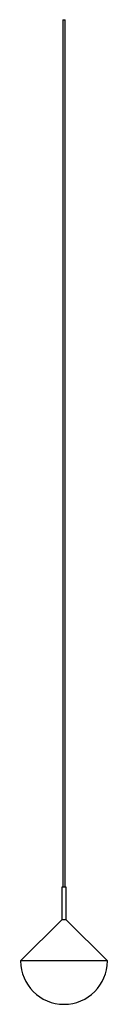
# Paper-space layout '_Derecha' of a CAD drawing. Header units: millimetres. Extents: x -50 to 50, y 20 to 1155.
import ezdxf

# ---------------------------------------------------------------- set-up
doc = ezdxf.new("R2010")
doc.units = ezdxf.units.MM

psp = doc.layouts.new('_Derecha')

# ---------------------------------------------------------------- linework, layer by layer
at = {"color": 7, "linetype": 'Continuous', "lineweight": 25}
for p, q in [((-1.5, 1155), (-1.5, 155)), ((-1.5, 1155), (1.5, 1155)), ((1.5, 155), (1.5, 1155)), ((-2.5, 155), (-2.5, 117.5)), ((2.5, 155), (-2.5, 155)), ((2.5, 117.5), (2.5, 155)), ((-2.5, 117.5), (-50, 70)), ((50, 70), (2.5, 117.5)), ((50, 70), (-50, 70))]:
    psp.add_line(p, q, dxfattribs=at)
psp.add_arc((0, 70), 50, 180, 0, dxfattribs=at)
psp.add_open_spline([(2.5, 117.5), (2.5, 117.5), (2.5, 117.5), (2.2, 117.5), (1.7, 117.5), (0.9, 117.5), (0.1, 117.5), (-0.8, 117.5), (-1.5, 117.5), (-2.1, 117.5), (-2.5, 117.5), (-2.5, 117.5), (-2.5, 117.5)], degree=3, knots=[0, 0, 0, 0, 0.057351, 0.165278, 0.273204, 0.381127, 0.489048, 0.596966, 0.704883, 0.812803, 0.920725, 1, 1, 1, 1], dxfattribs=at)

doc.saveas('drawing.dxf')
